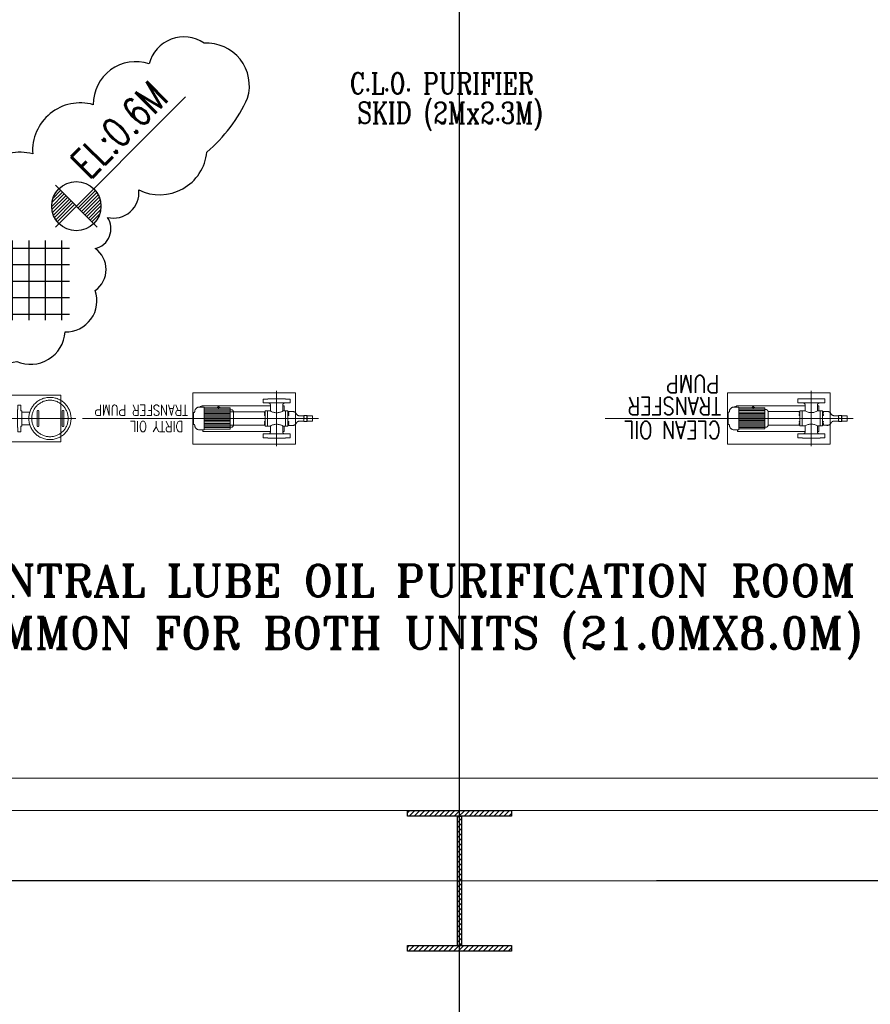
# Model space of a CAD drawing. Header units: inches. Extents: x 0 to 1544102, y -512776 to 23144100.
# Tile 13 of 256: x 27613 to 28369, y -137445 to -136570. Entities that reach past the tile are written whole.
import ezdxf

# ---------------------------------------------------------------- set-up
doc = ezdxf.new("R2010")
doc.units = ezdxf.units.IN
doc.header["$LTSCALE"] = 1800
doc.header["$MEASUREMENT"] = 0
for name, pattern in [('CENTER', [2, 1.25, -0.25, 0.25, -0.25]), ('CENTER2', [1.125, 0.75, -0.125, 0.125, -0.125]), ('HIDDEN', [0.375, 0.25, -0.125])]:
    doc.linetypes.add(name, pattern=pattern)
doc.layers.get('0').update_dxf_attribs({"color": 253, "lineweight": 9})
for name, color, linetype, lineweight in [('CEN', 2, 'CENTER', 15), ('CONCRETE', 145, 'Continuous', 15), ('EQUIP', 8, 'HIDDEN', 9)]:
    doc.layers.add(name, color=color, linetype=linetype, lineweight=lineweight)
for name, color, linetype in [('COL', 1, 'Continuous'), ('DIM', 4, 'Continuous'), ('GRID', 251, 'CENTER'), ('STEEL', 231, 'Continuous'), ('TEXT', 3, 'Continuous')]:
    doc.layers.add(name, color=color, linetype=linetype)
doc.styles.add('COMPLEX', font='complex')
doc.styles.add('ROMANS', font='romans.shx')
doc.styles.add('ROMANT', font='romant')

# ---------------------------------------------------------------- blocks, each defined once
blk = doc.blocks.new('*X34')
at = {"color": 0}
for p, q in [((-16125, 27870), (-16125, 28776)), ((-15938, 27870), (-15938, 28776)), ((-15750, 27870), (-15750, 28776)), ((-15562, 27870), (-15562, 28776)), ((-15375, 27870), (-15375, 28776)), ((-15188, 27870), (-15188, 28776)), ((-16174, 28688), (-15102, 28688)), ((-16174, 28500), (-15102, 28500)), ((-16174, 28312), (-15102, 28312)), ((-16174, 28125), (-15102, 28125)), ((-16174, 27938), (-15102, 27938))]:
    blk.add_line(p, q, dxfattribs=at)

msp = doc.modelspace()

# ---------------------------------------------------------------- hatches: boundary and pattern name
at = {"layer": 'COL'}
h = msp.add_hatch(dxfattribs=at)
h.set_pattern_fill('ANSI31', color=8, scale=25, angle=180, style=0)
h.set_pattern_definition([(225, (-41997.0007, -151734.3734), (2.20970869, -2.20970869), [])])
h.paths.add_polyline_path([(28049.83, -137272.43), (28003.58, -137272.43), (28003.58, -137277.43), (28005.33, -137277.43), (28049.83, -137277.43)])
h.paths.add_polyline_path([(28003.58, -137272.43), (27957.33, -137272.43), (27957.33, -137277.43), (28003.58, -137277.43)])
h.paths.add_polyline_path([(28005.33, -137277.43), (28003.58, -137277.43), (28003.58, -137334.93), (28005.33, -137334.93)])
h.paths.add_polyline_path([(28003.58, -137277.43), (28001.83, -137277.43), (28001.83, -137334.93), (28003.58, -137334.93)])
h.paths.add_polyline_path([(28005.33, -137334.93), (28003.58, -137334.93), (28003.58, -137392.43), (28005.33, -137392.43)])
h.paths.add_polyline_path([(28003.58, -137334.93), (28001.83, -137334.93), (28001.83, -137392.43), (28003.58, -137392.43)])
h.paths.add_polyline_path([(28049.83, -137392.43), (28003.58, -137392.43), (28003.58, -137397.43), (28049.83, -137397.43)])
h.paths.add_polyline_path([(28003.58, -137392.43), (28001.83, -137392.43), (27957.33, -137392.43), (27957.33, -137397.43), (28003.58, -137397.43)])

# ---------------------------------------------------------------- linework, layer by layer
at = {"color": 8, "ltscale": 200}
msp.add_line((27763.32, -136924.31), (27668.54, -136924.31), dxfattribs=at)
at = {"color": 8}
msp.add_line((28239.4, -136924.25), (28132.88, -136924.25), dxfattribs=at)
at = {"layer": 'CEN', "color": 8, "ltscale": 0.25}
for p, q in [((27841.08, -136899.81), (27841.08, -136948.93)), ((27878.19, -136924.31), (27763.32, -136924.31))]:
    msp.add_line(p, q, dxfattribs=at)
at = {"layer": 'CEN', "color": 8, "linetype": 'CENTER2'}
for p, q in [((28316.08, -136899.75), (28316.08, -136948.87)), ((27519.52, -136924.31), (27662.64, -136924.31)), ((28353.19, -136924.25), (28239.4, -136924.25))]:
    msp.add_line(p, q, dxfattribs=at)
at = {"layer": 'CEN', "color": 8}
for p, q in [((27789.56, -136915.37), (27789.56, -136913.13)), ((28264.56, -136915.31), (28264.56, -136913.06)), ((28003.58, -137272.43), (28003.58, -137397.43)), ((28027.52, -137334.93), (27979.63, -137334.93))]:
    msp.add_line(p, q, dxfattribs=at)
at = {"layer": 'CEN', "color": 8, "linetype": 'CENTER', "ltscale": 10}
msp.add_line((56422.41, -137334.94), (24413.08, -137334.94), dxfattribs=at)
at = {"layer": 'CEN', "color": 8, "ltscale": 0.25}
msp.add_circle((27639.7, -136924.31), 16.21, dxfattribs=at)
at = {"layer": 'COL', "color": 8}
for points in [[(27957.33, -137272.43), (28049.83, -137272.43), (28049.83, -137277.43), (27957.33, -137277.43)], [(28001.83, -137277.43), (28005.33, -137277.43), (28005.33, -137392.43), (28001.83, -137392.43)], [(27957.33, -137392.43), (28049.83, -137392.43), (28049.83, -137397.43), (27957.33, -137397.43)]]:
    msp.add_lwpolyline(points, close=True, dxfattribs=at)
at = {"layer": 'CONCRETE', "color": 8}
for p, q in [((26630.45, -137243.68), (29376.7, -137243.68)), ((26601.7, -137272.43), (29405.45, -137272.43))]:
    msp.add_line(p, q, dxfattribs=at)
at = {"layer": 'CONCRETE', "color": 8, "ltscale": 200}
for points in [[(27857.95, -136901.5), (27766.7, -136901.5), (27766.7, -136947.12), (27857.95, -136947.12)], [(28332.95, -136901.43), (28241.7, -136901.43), (28241.7, -136947.06), (28332.95, -136947.06)], [(27649.33, -136903.56), (27532.83, -136903.56), (27532.83, -136945.06), (27649.33, -136945.06)]]:
    msp.add_lwpolyline(points, close=True, dxfattribs=at)
at = {"layer": 'DIM', "color": 8}
msp.add_lwpolyline([(27718.65, -136721.38, 0.520567), (27779.19, -136687.76, 0.109161), (27815.34, -136639.83, 0.520567), (27776.62, -136591.02, 0.520567), (27727.84, -136609.5, 0.520567), (27678.23, -136645.65, 0.520567), (27624.41, -136689.36, 0.520567), (27570.6, -136734.76, 0.520567), (27535.3, -136780.16, 0.520567), (27535.31, -136807.08, 0.520567), (27575.71, -136844.12, 0.520567), (27610.21, -136873.58, 0.520567), (27653.1, -136847.52, 0.520567), (27680, -136810.52, 0.520567), (27679.98, -136773.51, 0.520567), (27690.9, -136745.76, 0.520567), (27718.65, -136721.38)], format="xyb", close=True, dxfattribs=at)
at = {"layer": 'EQUIP', "color": 8}
for p, q in [((27833.88, -136910.56), (27833.3, -136910.56)), ((27848.28, -136910.56), (27848.86, -136910.56)), ((28308.88, -136910.5), (28308.3, -136910.5)), ((28323.28, -136910.5), (28323.86, -136910.5)), ((27614.7, -136918.75), (27621.8, -136918.75)), ((27767.33, -136918.92), (27767.33, -136929.7)), ((27767.33, -136918.92), (27767.74, -136918.92)), ((27776.84, -136914.21), (27772.45, -136914.21)), ((27774.77, -136913.16), (27774.77, -136914.21)), ((27835.52, -136913.16), (27774.77, -136913.16)), ((27776.84, -136914.21), (27776.84, -136934.41)), ((27776.84, -136914.91), (27799.78, -136914.91)), ((27776.84, -136916.16), (27799.78, -136916.16)), ((27776.84, -136917.41), (27799.78, -136917.41)), ((27776.84, -136918.66), (27799.78, -136918.66)), ((27776.84, -136919.91), (27799.78, -136919.91)), ((27799.78, -136914.91), (27799.78, -136933.71)), ((27799.78, -136916.51), (27800.88, -136916.51)), ((27800.17, -136918.3), (27831.02, -136918.3)), ((27802.67, -136918.3), (27802.67, -136930.31)), ((27831.02, -136917.6), (27831.02, -136931.02)), ((27831.02, -136917.88), (27831.02, -136917.6)), ((27835.52, -136917.6), (27831.02, -136917.6)), ((27833.13, -136917.6), (27833.13, -136931.02)), ((27835.52, -136912.2), (27835.52, -136917.6)), ((27846.63, -136912.2), (27846.63, -136917.6)), ((27846.63, -136913.16), (27847.87, -136913.16)), ((27846.63, -136917.6), (27851.14, -136917.6)), ((27847.87, -136913.16), (27847.87, -136917.6)), ((27849.03, -136917.6), (27849.03, -136931.02)), ((27851.14, -136917.6), (27851.14, -136931.02)), ((27851.14, -136917.88), (27851.14, -136917.6)), ((28242.33, -136918.86), (28242.33, -136929.64)), ((28242.33, -136918.86), (28242.74, -136918.86)), ((28251.84, -136914.15), (28247.45, -136914.15)), ((28249.77, -136913.1), (28249.77, -136914.15)), ((28310.52, -136913.1), (28249.77, -136913.1)), ((28251.84, -136914.15), (28251.84, -136934.35)), ((28251.84, -136914.85), (28274.78, -136914.85)), ((28251.84, -136916.1), (28274.78, -136916.1)), ((28251.84, -136917.35), (28274.78, -136917.35)), ((28251.84, -136918.6), (28274.78, -136918.6)), ((28251.84, -136919.85), (28274.78, -136919.85)), ((28274.78, -136914.85), (28274.78, -136933.65)), ((28274.78, -136916.44), (28275.88, -136916.44)), ((28277.67, -136918.24), (28277.67, -136930.25)), ((28277.67, -136918.24), (28306.02, -136918.24)), ((28306.02, -136917.54), (28306.02, -136930.96)), ((28306.02, -136917.82), (28306.02, -136917.54)), ((28310.52, -136917.54), (28306.02, -136917.54)), ((28308.13, -136917.54), (28308.13, -136930.96)), ((28310.52, -136912.14), (28310.52, -136917.54)), ((28321.63, -136912.14), (28321.63, -136917.54)), ((28321.63, -136913.1), (28322.87, -136913.1)), ((28321.63, -136917.54), (28326.14, -136917.54)), ((28322.87, -136913.1), (28322.87, -136917.54)), ((28324.03, -136917.54), (28324.03, -136930.96)), ((28326.14, -136917.54), (28326.14, -136930.96)), ((28326.14, -136917.82), (28326.14, -136917.54)), ((27776.84, -136921.16), (27799.78, -136921.16)), ((27776.84, -136922.41), (27799.78, -136922.41)), ((27776.84, -136923.66), (27799.78, -136923.66)), ((27776.84, -136924.91), (27799.78, -136924.91)), ((27776.84, -136926.16), (27799.78, -136926.16)), ((27776.84, -136927.41), (27799.78, -136927.41)), ((27776.84, -136928.66), (27799.78, -136928.66)), ((27868.08, -136926.98), (27865.31, -136926.98)), ((27868.08, -136921.63), (27868.08, -136926.98)), ((27868.08, -136924.31), (27868.08, -136921.63)), ((27872.95, -136921.9), (27868.08, -136921.9)), ((27872.95, -136926.72), (27868.08, -136926.72)), ((27872.95, -136921.9), (27872.95, -136926.72)), ((28251.84, -136921.1), (28274.78, -136921.1)), ((28251.84, -136922.35), (28274.78, -136922.35)), ((28251.84, -136923.6), (28274.78, -136923.6)), ((28251.84, -136924.85), (28274.78, -136924.85)), ((28251.84, -136926.1), (28274.78, -136926.1)), ((28251.84, -136927.35), (28274.78, -136927.35)), ((28251.84, -136928.6), (28274.78, -136928.6)), ((28343.08, -136926.92), (28340.31, -136926.92)), ((28343.08, -136921.57), (28343.08, -136926.92)), ((28343.08, -136924.25), (28343.08, -136921.57)), ((28347.95, -136921.84), (28343.08, -136921.84)), ((28347.95, -136926.66), (28343.08, -136926.66)), ((28347.95, -136921.84), (28347.95, -136926.66)), ((27614.7, -136929.86), (27621.8, -136929.86)), ((27767.33, -136929.7), (27767.74, -136929.7)), ((27776.84, -136934.41), (27772.45, -136934.41)), ((27775.39, -136934.41), (27775.39, -136935.92)), ((27775.39, -136935.92), (27835.52, -136935.92)), ((27776.84, -136929.91), (27799.78, -136929.91)), ((27776.84, -136931.16), (27799.78, -136931.16)), ((27776.84, -136932.41), (27799.78, -136932.41)), ((27776.84, -136933.71), (27799.78, -136933.71)), ((27799.78, -136932.11), (27800.88, -136932.11)), ((27800.17, -136930.31), (27831.02, -136930.31)), ((27831.02, -136930.74), (27831.02, -136931.02)), ((27835.52, -136931.02), (27831.02, -136931.02)), ((27835.52, -136931.02), (27835.52, -136936.42)), ((27846.63, -136931.02), (27851.14, -136931.02)), ((27846.63, -136931.02), (27846.63, -136936.42)), ((27846.63, -136935.92), (27847.87, -136935.92)), ((27847.87, -136931.02), (27847.87, -136935.92)), ((27851.14, -136930.74), (27851.14, -136931.02)), ((28242.33, -136929.64), (28242.74, -136929.64)), ((28251.84, -136934.35), (28247.45, -136934.35)), ((28250.39, -136934.35), (28250.39, -136935.86)), ((28250.39, -136935.86), (28310.52, -136935.86)), ((28251.84, -136929.85), (28274.78, -136929.85)), ((28251.84, -136931.1), (28274.78, -136931.1)), ((28251.84, -136932.35), (28274.78, -136932.35)), ((28251.84, -136933.65), (28274.78, -136933.65)), ((28274.78, -136932.05), (28275.88, -136932.05)), ((28277.67, -136930.25), (28306.02, -136930.25)), ((28306.02, -136930.68), (28306.02, -136930.96)), ((28310.52, -136930.96), (28306.02, -136930.96)), ((28310.52, -136930.96), (28310.52, -136936.35)), ((28321.63, -136930.96), (28326.14, -136930.96)), ((28321.63, -136930.96), (28321.63, -136936.35)), ((28321.63, -136935.86), (28322.87, -136935.86)), ((28322.87, -136930.96), (28322.87, -136935.86)), ((28326.14, -136930.68), (28326.14, -136930.96)), ((27833.88, -136938.06), (27833.3, -136938.06)), ((27848.28, -136938.06), (27848.86, -136938.06)), ((28308.88, -136938), (28308.3, -136938)), ((28323.28, -136938), (28323.86, -136938))]:
    msp.add_line(p, q, dxfattribs=at)
for points in [[(27849.02, -136907.06), (27849.02, -136906.81), (27833.14, -136906.81), (27833.14, -136907.06), (27829.14, -136907.06), (27829.14, -136910.56), (27853.02, -136910.56), (27853.02, -136907.06)], [(28324.02, -136907), (28324.02, -136906.75), (28308.14, -136906.75), (28308.14, -136907), (28304.14, -136907), (28304.14, -136910.5), (28328.02, -136910.5), (28328.02, -136907)], [(27773.84, -136913.74), (27773.22, -136913.74), (27773.22, -136914.21), (27773.84, -136914.21)], [(27790.8, -136914.91), (27788.33, -136914.91), (27788.33, -136914.59), (27790.8, -136914.59)], [(27831.02, -136918.95), (27830.28, -136918.95), (27830.28, -136919.79), (27831.02, -136919.79)], [(27851.14, -136918.95), (27851.87, -136918.95), (27851.87, -136919.79), (27851.14, -136919.79)], [(28248.84, -136913.68), (28248.22, -136913.68), (28248.22, -136914.15), (28248.84, -136914.15)], [(28265.8, -136914.85), (28263.33, -136914.85), (28263.33, -136914.53), (28265.8, -136914.53)], [(28306.02, -136918.89), (28305.28, -136918.89), (28305.28, -136919.72), (28306.02, -136919.72)], [(28326.14, -136918.89), (28326.87, -136918.89), (28326.87, -136919.72), (28326.14, -136919.72)], [(27831.02, -136920.83), (27830.28, -136920.83), (27830.28, -136921.66), (27831.02, -136921.66)], [(27831.02, -136927.79), (27830.28, -136927.79), (27830.28, -136926.96), (27831.02, -136926.96)], [(27831.02, -136929.66), (27830.28, -136929.66), (27830.28, -136928.83), (27831.02, -136928.83)], [(27851.14, -136920.83), (27851.87, -136920.83), (27851.87, -136921.66), (27851.14, -136921.66)], [(27851.14, -136927.79), (27851.87, -136927.79), (27851.87, -136926.96), (27851.14, -136926.96)], [(27851.14, -136929.66), (27851.87, -136929.66), (27851.87, -136928.83), (27851.14, -136928.83)], [(28306.02, -136920.76), (28305.28, -136920.76), (28305.28, -136921.6), (28306.02, -136921.6)], [(28306.02, -136927.73), (28305.28, -136927.73), (28305.28, -136926.9), (28306.02, -136926.9)], [(28306.02, -136929.6), (28305.28, -136929.6), (28305.28, -136928.77), (28306.02, -136928.77)], [(28326.14, -136920.76), (28326.87, -136920.76), (28326.87, -136921.6), (28326.14, -136921.6)], [(28326.14, -136927.73), (28326.87, -136927.73), (28326.87, -136926.9), (28326.14, -136926.9)], [(28326.14, -136929.6), (28326.87, -136929.6), (28326.87, -136928.77), (28326.14, -136928.77)], [(27849.02, -136941.56), (27849.02, -136941.81), (27833.14, -136941.81), (27833.14, -136941.56), (27829.14, -136941.56), (27829.14, -136938.06), (27853.02, -136938.06), (27853.02, -136941.56)], [(28324.02, -136941.5), (28324.02, -136941.75), (28308.14, -136941.75), (28308.14, -136941.5), (28304.14, -136941.5), (28304.14, -136938), (28328.02, -136938), (28328.02, -136941.5)]]:
    msp.add_lwpolyline(points, close=True, dxfattribs=at)
for points in [[(27613.95, -136931.06), (27614.7, -136931.06), (27614.7, -136917.56), (27613.95, -136917.56), (27613.95, -136912.37), (27611.2, -136912.37), (27611.2, -136916.37), (27610.95, -136916.37), (27610.95, -136932.25), (27611.2, -136932.25), (27611.2, -136936.25), (27613.95, -136936.25), (27613.95, -136931.06)], [(27868.08, -136921.63), (27865.31, -136921.63), (27865.31, -136921.63), (27865.31, -136926.98)], [(28343.08, -136921.57), (28340.31, -136921.57), (28340.31, -136921.57), (28340.31, -136926.92)]]:
    msp.add_lwpolyline(points, dxfattribs=at)
for points in [[(27629.76, -136917.86, 1), (27628.4, -136917.86), (27628.4, -136930.76, 1), (27629.76, -136930.76)], [(27650.62, -136917.86, -1), (27651.98, -136917.86), (27651.98, -136930.76, -1), (27650.62, -136930.76)]]:
    msp.add_lwpolyline(points, format="xyb", close=True, dxfattribs=at)
for points in [[(27865.31, -136921.9), (27861.58, -136921.9, -0.256742), (27858.66, -136920.46, 0.367209), (27855.02, -136918.16), (27851.42, -136918.16)], [(28340.31, -136921.84), (28336.58, -136921.84, -0.256742), (28333.66, -136920.4, 0.367209), (28330.02, -136918.1), (28326.42, -136918.1)], [(27865.31, -136926.72), (27861.58, -136926.72, 0.256742), (27858.66, -136928.15, -0.367209), (27855.02, -136930.46), (27851.42, -136930.46)], [(27865.74, -136924.31, -0.322349), (27865.74, -136921.63)], [(28340.31, -136926.66), (28336.58, -136926.66, 0.256742), (28333.66, -136928.09, -0.367209), (28330.02, -136930.4), (28326.42, -136930.4)], [(28340.74, -136924.25, -0.322349), (28340.74, -136921.57)]]:
    msp.add_lwpolyline(points, format="xyb", dxfattribs=at)
msp.add_circle((27639.7, -136924.31), 18.75, dxfattribs=at)
for centre, radius, start, end in [((27833.88, -136912.2), 1.64, 0, 90), ((27848.28, -136912.2), 1.64, 90, 180), ((28308.88, -136912.14), 1.64, 0, 90), ((28323.28, -136912.14), 1.64, 90, 180), ((27767.74, -136918.37), 0.55, 270, 0), ((27772.45, -136918.37), 4.16, 90, 180), ((27789.56, -136914.59), 0.712, 0, 180), ((27800.88, -136918.3), 1.8, 0, 90), ((27841.08, -136908.66), 10.53, 238.14483, 301.85517), ((27851.42, -136917.88), 0.28, 180, 270), ((28242.74, -136918.31), 0.55, 270, 0), ((28247.45, -136918.31), 4.16, 90, 180), ((28264.56, -136914.53), 0.712, 0, 180), ((28275.88, -136918.24), 1.8, 0, 90), ((28316.08, -136908.59), 10.53, 238.14483, 301.85517), ((28326.42, -136917.82), 0.28, 180, 270), ((27865.79, -136922.97), 2.29, 324.26665, 35.73335), ((27865.79, -136925.65), 2.29, 324.26665, 35.73335), ((28342.6, -136925.58), 2.29, 144.26665, 215.73335), ((28340.79, -136922.91), 2.29, 324.26665, 35.73335), ((28340.79, -136925.58), 2.29, 324.26665, 35.73335), ((27767.74, -136930.25), 0.55, 0, 90), ((27772.45, -136930.25), 4.16, 180, 270), ((27800.88, -136930.31), 1.8, 270, 0), ((27833.88, -136936.42), 1.64, 270, 0), ((27841.08, -136939.96), 10.53, 58.14483, 121.85517), ((27848.28, -136936.42), 1.64, 180, 270), ((27851.42, -136930.74), 0.28, 90, 180), ((28242.74, -136930.19), 0.55, 0, 90), ((28247.45, -136930.19), 4.16, 180, 270), ((28275.88, -136930.25), 1.8, 270, 0), ((28308.88, -136936.35), 1.64, 270, 0), ((28316.08, -136939.9), 10.53, 58.14483, 121.85517), ((28323.28, -136936.35), 1.64, 180, 270), ((28326.42, -136930.68), 0.28, 90, 180)]:
    msp.add_arc(centre, radius, start, end, dxfattribs=at)
at = {"layer": 'GRID', "color": 8}
for p, q in [((28003.58, -145478.63), (28003.58, -135033.82)), ((41228.58, -137334.93), (24341.08, -137334.93))]:
    msp.add_line(p, q, dxfattribs=at)
at = {"layer": 'TEXT', "color": 8}
for p, q in [((27644.58, -136754.31), (27760.28, -136638.61)), ((27644.58, -136717.19), (27681.7, -136754.31))]:
    msp.add_line(p, q, dxfattribs=at)
at = {"layer": 'TEXT', "color": 8, "flags": 128}
for points in [[(27641.27, -136735.97), (27652.32, -136724.92)], [(27641.49, -136732.66), (27650.77, -136723.38)], [(27641.49, -136738.84), (27653.86, -136726.47)], [(27642.01, -136741.41), (27655.41, -136728.02)], [(27642.48, -136728.57), (27649.22, -136721.83)], [(27680.08, -136721.91), (27664.69, -136737.3)], [(27681.39, -136723.69), (27666.24, -136738.84)], [(27682.54, -136725.64), (27667.78, -136740.39)], [(27683.51, -136727.76), (27669.33, -136741.94)], [(27642.78, -136743.74), (27656.96, -136729.56)], [(27643.75, -136745.87), (27658.5, -136731.11)], [(27644.89, -136747.81), (27660.05, -136732.66)], [(27646.21, -136749.59), (27661.6, -136734.2)], [(27684.27, -136730.09), (27670.88, -136743.48)], [(27684.8, -136732.66), (27672.42, -136745.03)], [(27685.02, -136735.53), (27673.97, -136746.58)], [(27684.8, -136738.84), (27675.52, -136748.12)], [(27683.81, -136742.93), (27677.06, -136749.67)]]:
    msp.add_lwpolyline(points, dxfattribs=at)
at = {"layer": 'TEXT', "color": 8}
msp.add_circle((27663.14, -136735.75), 21.88, dxfattribs=at)

# ---------------------------------------------------------------- block references
at = {"layer": 'STEEL', "color": 8, "xscale": 0.078125, "yscale": 0.078125, "zscale": 0.078125}
msp.add_blockref('*X34', (28836.9, -139014.27), dxfattribs=at)

# ---------------------------------------------------------------- texts
at = {"layer": 'TEXT', "color": 8, "style": 'COMPLEX', "width": 0.8}
for s, p in [('C.L.O. PURIFIER', (27906.11, -136636.09)), ('SKID (2Mx2.3M)', (27912.76, -136662.25))]:
    msp.add_text(s, height=18.75, dxfattribs=at).set_placement(p)
at = {"layer": 'TEXT', "color": 8, "style": 'ROMANS'}
for s, height, rotation, width, p in [('EL:0.6M', 26.25, 45, 0.75, (27674.7, -136712.87)), ('PUMP', 15.625, 180, 0.8, (28234.22, -136885.9)), ('TRANSFER', 15.625, 180, 0.8, (28235.9, -136905.4)), ('TRANSFER PUMP', 9.375, 180, 0.8, (27762.36, -136912.3)), ('DIRTY OIL', 9.375, 180, 0.8, (27758.07, -136926.7)), ('CLEAN OIL', 15.625, 180, 0.8, (28235.51, -136926.79))]:
    msp.add_text(s, height=height, rotation=rotation, dxfattribs=dict(at, width=width)).set_placement(p)
at = {"layer": 'TEXT', "color": 8, "style": 'ROMANT'}
for s, p in [('CENTRAL LUBE OIL PURIFICATION ROOM', (27547.76, -137082.36)), ('COMMON FOR BOTH UNITS (21.0MX8.0M)', (27542.99, -137128.79))]:
    msp.add_text(s, height=28.125, dxfattribs=at).set_placement(p)

doc.saveas('drawing.dxf')
